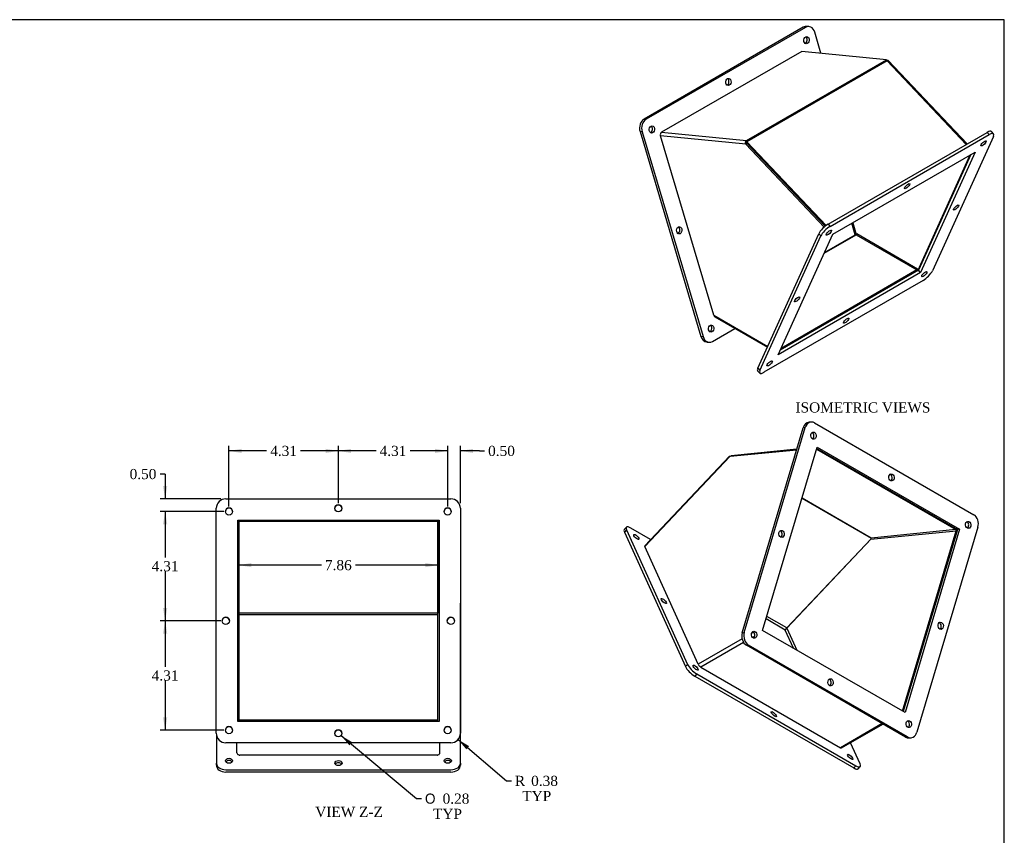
# Model space of a CAD drawing. Header units: inches. Extents: x 0.2 to 77.9, y -0.5 to 51.8.
# Tile 3 of 3: x 39.1 to 77.9, y 19.6 to 51.8. Entities that reach past the tile are written whole.
import ezdxf
from ezdxf.enums import TextEntityAlignment as Align

# ---------------------------------------------------------------- set-up
doc = ezdxf.new("R2010")
doc.units = ezdxf.units.IN
doc.header["$MEASUREMENT"] = 0
for name, color, linetype in [('COM43353', 7, 'Continuous'), ('COM52998', 7, 'Continuous'), ('Default', 7, 'Continuous')]:
    doc.layers.add(name, color=color, linetype=linetype)
doc.styles.add('SEACAD_Solid_Edge_ANSI1_Symbols', font='txt')
doc.styles.add('SEACAD_Times_New_Roman', font='times.ttf')
doc.dimstyles.new('HAMMOND_(STH_-_66x44)', dxfattribs={"dimtxt": 0.4, "dimasz": 0.5, "dimexe": 0.2, "dimexo": 0.2, "dimgap": 0.1, "dimtad": 0, "dimtih": 1, "dimtoh": 1, "dimzin": 0, "dimdsep": 46, "dimtxsty": 'SEACAD_Times_New_Roman', "dimblk1": '_SE_FILLED', "dimblk2": '_SE_FILLED', "dimsah": 1, "dimcen": 0.2, "dimadec": 0, "dimazin": 0, "dimtfac": 0.8, "dimtofl": 0, "dimtmove": 0, "dimatfit": 3, "dimfxl": 1, "dimtolj": 1, "dimtzin": 0, "dimarcsym": 0})

# ---------------------------------------------------------------- blocks, each defined once
blk = doc.blocks.new('SE7')
at = {"layer": 'COM43353', "color": 7, "linetype": 'Continuous'}
for p, q in [((69.962, 51.458), (63.686, 47.835)), ((70.044, 51.45), (63.768, 47.827)), ((70.044, 51.45), (69.962, 51.458)), ((70.182, 51.482), (70.1, 51.49)), ((70.658, 50.428), (70.41, 51.261)), ((63.686, 47.835), (63.768, 47.827)), ((63.523, 47.34), (65.927, 39.259)), ((63.604, 47.332), (63.523, 47.34)), ((63.604, 47.332), (66.008, 39.25)), ((70.938, 43.685), (77.213, 47.308)), ((71.019, 43.599), (77.295, 47.222)), ((77.459, 47.151), (75.055, 41.845)), ((77.295, 47.222), (77.213, 47.308)), ((77.466, 47.255), (77.384, 47.342)), ((71.122, 43.286), (76.736, 46.527)), ((76.572, 46.432), (74.504, 41.867)), ((76.736, 46.527), (74.585, 41.78)), ((70.938, 43.685), (71.019, 43.599)), ((72.01, 43.27), (71.876, 43.721)), ((68.167, 38.002), (70.571, 43.307)), ((68.249, 37.915), (70.653, 43.221)), ((68.972, 38.539), (71.122, 43.286)), ((70.653, 43.221), (70.571, 43.307)), ((70.798, 42.57), (72.01, 43.27)), ((72.01, 43.27), (72.038, 43.267)), ((74.585, 41.78), (68.972, 38.539)), ((74.504, 41.867), (69.053, 38.72)), ((74.585, 41.78), (74.504, 41.867)), ((74.688, 41.468), (68.412, 37.844)), ((66.474, 40.032), (66.478, 40.021)), ((66.478, 40.021), (66.486, 40.025)), ((65.927, 39.259), (66.008, 39.25)), ((66.375, 39.062), (67.265, 39.576)), ((66.155, 39.038), (66.237, 39.03)), ((68.16, 37.897), (68.242, 37.811)), ((68.167, 38.002), (68.249, 37.915))]:
    blk.add_line(p, q, dxfattribs=at)
for centre, major_axis, ratio, start_param, end_param in [((70.064, 51.116), (-0.037, -0.373), 0.754472, 3.141593, 3.637238), ((70.145, 51.108), (-0.037, -0.373), 0.754472, 2.066442, 3.637238), ((70.009, 50.952), (-0.014, -0.14), 0.754472, 0.39735, 2.744243), ((66.926, 49.305), (-0.014, -0.14), 0.754472, 0.39735, 2.744243), ((63.788, 47.493), (-0.037, -0.373), 0.754472, 3.637238, 5.208034), ((63.87, 47.485), (0.037, 0.373), 0.754472, 0.495645, 2.066442), ((63.91, 47.43), (-0.014, -0.14), 0.754472, 0.39735, 2.744243), ((77.112, 47.084), (-0.272, -0.258), 0.312151, 3.141593, 4.059207), ((77.193, 46.998), (-0.272, -0.258), 0.312151, 2.488411, 4.059207), ((64.99, 43.452), (-0.014, -0.14), 0.754472, 0.39735, 2.744243), ((70.836, 43.461), (-0.272, -0.258), 0.312151, 4.059207, 5.630003), ((70.918, 43.374), (0.272, 0.258), 0.312151, 0.917614, 2.488411), ((74.789, 41.692), (-0.272, -0.258), 0.312151, 0.917614, 2.488411), ((66.246, 39.576), (-0.014, -0.14), 0.754472, 0.39735, 2.744243), ((66.192, 39.412), (0.037, 0.373), 0.754472, 2.066442, 3.141593), ((66.274, 39.404), (0.037, 0.373), 0.754472, 2.066442, 3.637238), ((68.432, 38.155), (0.272, 0.258), 0.312151, 2.488411, 3.141593), ((68.514, 38.069), (0.272, 0.258), 0.312151, 2.488411, 4.059207)]:
    blk.add_ellipse(centre, major_axis=major_axis, ratio=ratio, start_param=start_param, end_param=end_param, dxfattribs=at)
for centre, major_axis, ratio in [((70.091, 50.943), (-0.014, -0.14), 0.754472), ((67.007, 49.297), (-0.014, -0.14), 0.754472), ((63.992, 47.422), (-0.014, -0.14), 0.754472), ((77.071, 46.872), (0.102, 0.097), 0.312151), ((74.056, 45.186), (0.102, 0.097), 0.312151), ((75.991, 44.345), (0.102, 0.097), 0.312151), ((65.072, 43.444), (-0.014, -0.14), 0.754472), ((70.972, 43.351), (0.102, 0.097), 0.312151), ((74.735, 41.715), (0.102, 0.097), 0.312151), ((69.716, 40.721), (0.102, 0.097), 0.312151), ((71.652, 39.88), (0.102, 0.097), 0.312151), ((66.328, 39.568), (-0.014, -0.14), 0.754472), ((68.636, 38.194), (0.102, 0.097), 0.312151)]:
    blk.add_ellipse(centre, major_axis=major_axis, ratio=ratio, dxfattribs=at)
at = {"layer": 'COM52998', "color": 7, "linetype": 'Continuous'}
for p, q in [((69.901, 50.502), (64.372, 47.31)), ((73.245, 50.173), (69.901, 50.502)), ((67.717, 46.981), (73.245, 50.173)), ((73.265, 50.133), (67.736, 46.941)), ((73.245, 50.173), (73.258, 50.13)), ((73.278, 50.141), (73.254, 50.143)), ((76.39, 46.832), (73.265, 50.133)), ((76.428, 46.854), (73.311, 50.145)), ((66.429, 40.095), (64.325, 47.168)), ((67.695, 46.836), (64.325, 47.168)), ((64.372, 47.31), (67.717, 46.981)), ((67.731, 46.931), (67.717, 46.981)), ((67.722, 46.889), (67.669, 46.904)), ((67.746, 46.865), (67.695, 46.836)), ((67.695, 46.836), (70.785, 43.573)), ((67.736, 46.941), (67.716, 46.898)), ((67.716, 46.898), (70.83, 43.61)), ((67.722, 46.889), (67.746, 46.865)), ((67.736, 46.941), (70.864, 43.637)), ((67.746, 46.865), (70.829, 43.609)), ((74.475, 41.85), (76.544, 46.416)), ((71.913, 43.742), (72.051, 43.277)), ((70.786, 42.544), (72.041, 43.269)), ((72.041, 43.269), (74.444, 41.882)), ((72.067, 43.313), (74.47, 41.926)), ((74.444, 41.882), (69.084, 38.787)), ((74.47, 41.926), (74.47, 41.847)), ((66.429, 40.095), (68.558, 38.865)), ((66.474, 40.032), (68.545, 38.836))]:
    blk.add_line(p, q, dxfattribs=at)
for centre, radius, start, end in [((67.779, 46.889), 0.111, 124.3529, 172.5742), ((67.84, 46.931), 0.173, 189.0426, 213.2523)]:
    blk.add_arc(centre, radius, start, end, dxfattribs=at)
for centre, major_axis, ratio, start_param, end_param in [((64.402, 47.212), (-0.011, -0.107), 0.754472, 3.637238, 5.208034), ((72.041, 43.298), (-0.018, -0.0312), 0.57735, 0.785398, 2.356194), ((74.444, 41.911), (0.018, 0.0312), 0.57735, 3.926991, 5.497787), ((74.476, 41.893), (-0.0788, -0.0788), 0.317537, 1.485084, 1.650954), ((66.506, 40.139), (0, 0.115), 0.717439, 1.962917, 2.748315)]:
    blk.add_ellipse(centre, major_axis=major_axis, ratio=ratio, start_param=start_param, end_param=end_param, dxfattribs=at)
blk.add_open_spline([(73.312, 50.145), (73.309, 50.149), (73.303, 50.149), (73.287, 50.146), (73.276, 50.141), (73.265, 50.133)], degree=3, knots=[0, 0, 0, 0, 0.5, 0.5, 1, 1, 1, 1], dxfattribs=at)
blk = doc.blocks.new('SE8')
at = {"layer": 'COM43353', "color": 7, "linetype": 'Continuous'}
for p, q in [((70.268, 35.882), (70.187, 35.874)), ((70.407, 35.85), (76.682, 32.227)), ((67.554, 27.572), (69.958, 35.653)), ((67.636, 27.58), (70.04, 35.661)), ((70.04, 35.661), (69.958, 35.653)), ((68.359, 27.662), (70.509, 34.891)), ((70.495, 34.844), (76.041, 31.642)), ((70.509, 34.891), (76.123, 31.65)), ((62.985, 31.734), (62.903, 31.647)), ((62.992, 31.629), (62.91, 31.543)), ((62.91, 31.543), (65.314, 26.237)), ((62.992, 31.629), (65.396, 26.323)), ((63.941, 31.246), (63.155, 31.7)), ((76.041, 31.642), (73.905, 24.46)), ((76.123, 31.65), (73.973, 24.421)), ((76.846, 31.732), (74.442, 23.65)), ((76.123, 31.65), (76.041, 31.642)), ((69.247, 27.678), (68.493, 28.113)), ((67.554, 27.572), (67.636, 27.58)), ((73.973, 24.421), (68.359, 27.662)), ((69.247, 27.678), (69.313, 27.748)), ((69.571, 26.962), (69.247, 27.678)), ((69.32, 27.769), (69.319, 27.769)), ((67.8, 27.085), (67.718, 27.077)), ((73.994, 23.454), (67.718, 27.077)), ((74.075, 23.462), (67.8, 27.085)), ((65.314, 26.237), (65.396, 26.323)), ((65.862, 26.266), (65.865, 26.259)), ((65.865, 26.259), (65.875, 26.253)), ((65.762, 25.946), (65.681, 25.86)), ((65.681, 25.86), (71.956, 22.236)), ((65.762, 25.946), (72.038, 22.323)), ((73.994, 23.454), (74.075, 23.462)), ((74.132, 23.422), (74.214, 23.43)), ((71.467, 23.024), (71.479, 23.018)), ((71.479, 23.018), (71.475, 23.027)), ((72.202, 22.394), (71.823, 23.228)), ((71.956, 22.236), (72.038, 22.323)), ((72.127, 22.203), (72.209, 22.289))]:
    blk.add_line(p, q, dxfattribs=at)
for centre, major_axis, ratio, start_param, end_param in [((70.224, 35.5), (0.037, -0.373), 0.754472, 3.141593, 4.216744), ((70.305, 35.508), (0.037, -0.373), 0.754472, 2.645947, 4.216744), ((70.278, 35.335), (0.014, -0.14), 0.754472, 0.39735, 2.744243), ((73.361, 33.689), (0.014, -0.14), 0.754472, 0.39735, 2.744243), ((76.581, 31.885), (0.037, -0.373), 0.754472, 1.075151, 2.645947), ((76.377, 31.814), (0.014, -0.14), 0.754472, 0.39735, 2.744243), ((63.175, 31.389), (0.272, -0.258), 0.312151, 3.141593, 3.794775), ((63.257, 31.476), (0.272, -0.258), 0.312151, 2.223978, 3.794775), ((69.022, 31.46), (0.014, -0.14), 0.754472, 0.39735, 2.744243), ((75.297, 27.836), (0.014, -0.14), 0.754472, 0.39735, 2.744243), ((67.82, 27.419), (0.037, -0.373), 0.754472, 4.216744, 5.78754), ((67.901, 27.427), (-0.037, 0.373), 0.754472, 1.075151, 2.645947), ((67.942, 27.482), (0.014, -0.14), 0.754472, 0.39735, 2.744243), ((65.579, 26.084), (0.272, -0.258), 0.312151, 3.794775, 5.365571), ((65.661, 26.17), (-0.272, 0.258), 0.312151, 0.653182, 2.223978), ((70.957, 25.607), (0.014, -0.14), 0.754472, 0.39735, 2.744243), ((74.041, 23.96), (0.014, -0.14), 0.754472, 0.39735, 2.744243), ((74.095, 23.796), (-0.037, 0.373), 0.754472, 2.645947, 3.141593), ((74.177, 23.804), (-0.037, 0.373), 0.754472, 2.645947, 4.216744), ((71.855, 22.461), (-0.272, 0.258), 0.312151, 2.223978, 3.141593), ((71.936, 22.547), (-0.272, 0.258), 0.312151, 2.223978, 3.794775)]:
    blk.add_ellipse(centre, major_axis=major_axis, ratio=ratio, start_param=start_param, end_param=end_param, dxfattribs=at)
for centre, major_axis, ratio in [((70.36, 35.343), (0.014, -0.14), 0.754472), ((73.443, 33.697), (0.014, -0.14), 0.754472), ((76.459, 31.822), (0.014, -0.14), 0.754472), ((63.379, 31.35), (-0.102, 0.097), 0.312151), ((69.103, 31.468), (0.014, -0.14), 0.754472), ((64.459, 28.823), (-0.102, 0.097), 0.312151), ((75.379, 27.844), (0.014, -0.14), 0.754472), ((68.023, 27.49), (0.014, -0.14), 0.754472), ((65.715, 26.194), (-0.102, 0.097), 0.312151), ((71.039, 25.615), (0.014, -0.14), 0.754472), ((68.799, 24.358), (-0.102, 0.097), 0.312151), ((74.122, 23.968), (0.014, -0.14), 0.754472), ((71.814, 22.673), (-0.102, 0.097), 0.312151)]:
    blk.add_ellipse(centre, major_axis=major_axis, ratio=ratio, dxfattribs=at)
at = {"layer": 'COM52998', "color": 7, "linetype": 'Continuous'}
for p, q in [((67.083, 34.532), (69.702, 34.79)), ((67.123, 34.565), (67.114, 34.535)), ((67.123, 34.565), (69.71, 34.82)), ((70.484, 34.808), (75.977, 31.637)), ((67.057, 34.537), (63.711, 31.003)), ((67.083, 34.532), (63.713, 30.973)), ((69.909, 32.874), (72.642, 31.296)), ((72.633, 31.307), (69.911, 32.879)), ((72.622, 31.257), (75.993, 31.589)), ((75.977, 31.637), (72.633, 31.307)), ((73.877, 24.476), (75.993, 31.589)), ((72.646, 31.284), (69.308, 27.758)), ((72.622, 31.257), (69.309, 27.757)), ((72.647, 31.281), (72.622, 31.257)), ((65.817, 26.329), (63.713, 30.973)), ((69.308, 27.758), (68.522, 28.211)), ((68.003, 27.591), (67.924, 27.545)), ((69.309, 27.757), (69.704, 26.885)), ((67.548, 27.329), (65.817, 26.329)), ((67.607, 27.186), (65.925, 26.215)), ((68.045, 27.439), (67.955, 27.387)), ((65.897, 26.234), (65.899, 26.235)), ((65.925, 26.215), (71.429, 23.037)), ((73.857, 24.498), (73.848, 24.493)), ((73.857, 24.498), (73.857, 24.488)), ((73.072, 23.986), (71.429, 23.037)), ((71.473, 23.026), (73.104, 23.968)), ((71.452, 23.028), (71.452, 23.026)), ((71.454, 23.027), (71.452, 23.026))]:
    blk.add_line(p, q, dxfattribs=at)
blk.add_arc((72.611, 31.279), 0.0358, 4.2961, 52.9163, dxfattribs=at)
for centre, major_axis, ratio, start_param, end_param in [((75.967, 31.604), (0.0035, -0.0358), 0.754472, 1.075151, 2.645947), ((63.789, 30.928), (0.0784, -0.0743), 0.312151, 3.141593, 3.794775), ((65.893, 26.285), (0.0788, -0.0788), 0.317537, 3.842032, 5.072991), ((65.925, 26.303), (0.054, -0.0935), 0.57735, 5.15795, 5.497787), ((73.831, 24.512), (-0.018, 0.0312), 0.57735, 3.573959, 3.926991), ((71.429, 23.125), (0.054, -0.0935), 0.57735, 5.497787, 5.837624), ((71.397, 23.107), (-0.0788, 0.0788), 0.317537, 2.611072, 3.056634)]:
    blk.add_ellipse(centre, major_axis=major_axis, ratio=ratio, start_param=start_param, end_param=end_param, dxfattribs=at)
for points, knots in [([(67.057, 34.537), (67.059, 34.54), (67.065, 34.541), (67.078, 34.538), (67.084, 34.536), (67.09, 34.533)], [0, 0, 0, 0, 0.5, 0.5, 0.7912553, 0.7912553, 0.7912553, 0.7912553]), ([(67.057, 34.537), (67.058, 34.538), (67.061, 34.538), (67.07, 34.536), (67.076, 34.535), (67.083, 34.532)], [0, 0, 0, 0, 0.5, 0.5, 1, 1, 1, 1])]:
    blk.add_open_spline(points, degree=3, knots=knots, dxfattribs=at)
blk = doc.blocks.new('SE9')
at = {"layer": 'COM43353', "color": 7, "linetype": 'Continuous'}
for p, q in [((47.19, 32.853), (56.065, 32.853)), ((46.815, 23.603), (46.815, 32.478)), ((56.44, 32.478), (56.44, 23.603)), ((47.658, 32.01), (55.597, 32.01)), ((47.658, 24.071), (47.658, 32.01)), ((47.658, 32.01), (55.597, 32.01)), ((55.597, 32.01), (55.597, 24.071)), ((55.557, 28.964), (55.556, 28.964)), ((55.557, 28.368), (55.556, 28.368)), ((56.443, 22.431), (56.443, 28.699)), ((55.557, 28.28), (47.701, 28.28)), ((55.597, 24.071), (47.658, 24.071)), ((46.815, 23.603), (46.815, 23.603)), ((46.818, 23.555), (46.818, 22.431)), ((56.44, 23.603), (56.44, 23.603)), ((56.065, 23.228), (47.19, 23.228)), ((56.065, 23.228), (47.19, 23.228)), ((47.661, 22.77), (47.661, 22.761)), ((47.661, 22.761), (47.675, 22.761)), ((55.584, 22.761), (55.6, 22.761)), ((55.6, 22.761), (55.6, 22.773)), ((46.818, 22.342), (46.818, 22.431)), ((47.193, 22.166), (56.068, 22.166)), ((56.443, 22.431), (56.443, 22.342)), ((47.193, 22.078), (56.068, 22.078))]:
    blk.add_line(p, q, dxfattribs=at)
for centre in [(51.628, 32.478), (47.315, 32.353), (55.94, 32.353), (47.19, 28.04), (56.065, 28.04), (47.315, 23.728), (51.628, 23.603), (55.94, 23.728)]:
    blk.add_circle(centre, 0.14, dxfattribs=at)
for centre, radius, start, end in [((47.19, 32.478), 0.375, 90, 180), ((51.628, 32.478), 0.14, 0, 180), ((56.065, 32.478), 0.375, 0, 90), ((47.315, 32.353), 0.14, 0, 180), ((55.94, 32.353), 0.14, 0, 180), ((47.19, 28.04), 0.14, 0, 180), ((56.065, 28.04), 0.14, 0, 180), ((47.315, 23.728), 0.14, 0, 180), ((51.628, 23.603), 0.14, 0, 180), ((55.94, 23.728), 0.14, 0, 180), ((47.19, 23.603), 0.375, 180, 270), ((47.19, 23.603), 0.375, 180, 270), ((56.065, 23.603), 0.375, 270, 0), ((56.065, 23.603), 0.375, 270, 360)]:
    blk.add_arc(centre, radius, start, end, dxfattribs=at)
for centre, major_axis, start_param, end_param in [((56.068, 28.699), (0.375, 0), 0, 0.126576), ((47.318, 22.431), (0.14, 0), 0.462232, 2.67936), ((55.943, 22.431), (0.14, 0), 0.462232, 2.67936), ((47.193, 22.431), (-0.375, 0), 0, 1.570796), ((47.193, 22.342), (0.375, 0), 3.141593, 4.712389), ((51.631, 22.342), (0.141, 0), 0.462232, 2.67936), ((56.068, 22.431), (-0.375, 0), 1.570796, 3.141593), ((56.068, 22.342), (0.375, 0), 4.712389, 6.283185)]:
    blk.add_ellipse(centre, major_axis=major_axis, ratio=0.706227, start_param=start_param, end_param=end_param, dxfattribs=at)
for centre, major_axis in [((47.318, 22.519), (-0.14, 0)), ((51.631, 22.431), (-0.141, 0)), ((55.943, 22.519), (-0.141, 0))]:
    blk.add_ellipse(centre, major_axis=major_axis, ratio=0.706227, dxfattribs=at)
at = {"layer": 'COM52998', "color": 7, "linetype": 'Continuous'}
for p, q in [((47.683, 31.97), (47.658, 31.982)), ((47.701, 31.97), (47.658, 31.97)), ((47.701, 31.97), (47.701, 24.071)), ((47.708, 31.957), (47.701, 31.968)), ((47.702, 32.01), (47.702, 31.97)), ((47.702, 31.97), (55.521, 31.97)), ((47.702, 31.968), (47.702, 31.97)), ((55.521, 31.968), (47.702, 31.968)), ((47.737, 31.965), (47.737, 31.968)), ((47.737, 31.965), (55.534, 31.965)), ((55.551, 31.953), (55.557, 31.932)), ((55.556, 31.965), (55.556, 28.34)), ((55.557, 24.071), (55.557, 31.934)), ((55.556, 28.34), (47.737, 28.34)), ((55.521, 24.116), (47.737, 24.116)), ((47.629, 22.829), (47.629, 23.228)), ((55.629, 22.829), (55.629, 23.228)), ((47.701, 22.751), (47.701, 22.752)), ((55.521, 22.746), (47.737, 22.746)), ((55.557, 22.752), (55.557, 22.751))]:
    blk.add_line(p, q, dxfattribs=at)
for centre, radius, start, end in [((47.73, 31.891), 0.125, 107.4595, 125.1767), ((47.733, 31.924), 0.041, 83.4416, 126.8052), ((55.521, 31.934), 0.036, 0, 90), ((55.521, 31.932), 0.036, 35.6025, 89.9968)]:
    blk.add_arc(centre, radius, start, end, dxfattribs=at)
for centre, major_axis, ratio, start_param, end_param in [((47.737, 28.315), (-0.036, 0), 0.706227, 4.712389, 6.283185), ((47.737, 24.166), (0, 0.117), 0.923723, 2.321101, 2.526078), ((47.737, 24.149), (0.036, 0), 0.92356, 3.141593, 4.712389), ((55.521, 24.149), (0.036, 0), 0.92356, 4.712389, 6.283185), ((55.521, 24.166), (0, -0.117), 0.923723, 0.615514, 0.780597), ((47.737, 22.829), (0.108, 0), 0.764544, 3.141593, 4.372552), ((47.737, 22.846), (-0.108, 0), 0.92356, 1.230959, 1.570796), ((55.521, 22.846), (-0.108, 0), 0.92356, 1.570796, 1.910633), ((55.521, 22.829), (0.108, 0), 0.764544, 5.052226, 6.283185)]:
    blk.add_ellipse(centre, major_axis=major_axis, ratio=ratio, start_param=start_param, end_param=end_param, dxfattribs=at)
blk = doc.blocks.new('DMBLK3759')
at = {"layer": 'Default', "linetype": 'Continuous', "transparency": 16777216}
for points in [[(48.201, 30.155), (48.201, 30.322), (47.701, 30.238)], [(55.057, 30.155), (55.557, 30.238), (55.057, 30.322)]]:
    blk.add_hatch(color=7, dxfattribs=at).paths.add_polyline_path(points)
at = {"layer": 'Default', "color": 7, "linetype": 'Continuous', "transparency": 16777216}
for p, q in [((50.959, 30.238), (47.701, 30.238)), ((55.557, 30.238), (52.3, 30.238))]:
    blk.add_line(p, q, dxfattribs=at)
at = {"layer": 'Default', "color": 7, "linetype": 'Continuous', "transparency": 16777216, "style": 'SEACAD_Times_New_Roman'}
blk.add_text('7.86', height=0.4, dxfattribs=at).set_placement((51.099, 30.438), align=Align.TOP_LEFT)
blk = doc.blocks.new('_SE_FILLED')
at = {"color": 0}
blk.add_line((0, 0), (-1, 0), dxfattribs=at)
blk.add_solid([(0, 0), (-1, -0.1665), (-1, 0.1665), (0, 0)], dxfattribs=at)
blk = doc.blocks.new('DMBLK3763')
at = {"layer": 'Default', "linetype": 'Continuous', "transparency": 16777216}
for points in [[(55.44, 34.826), (55.44, 34.659), (55.94, 34.743)], [(56.94, 34.826), (56.44, 34.743), (56.94, 34.659)]]:
    blk.add_hatch(color=7, dxfattribs=at).paths.add_polyline_path(points)
at = {"layer": 'Default', "color": 7, "linetype": 'Continuous', "transparency": 16777216}
for p, q in [((55.94, 32.553), (55.94, 34.943)), ((56.44, 32.678), (56.44, 34.943)), ((55.94, 34.743), (54.94, 34.743)), ((57.193, 34.743), (56.44, 34.743)), ((57.193, 34.743), (57.393, 34.743))]:
    blk.add_line(p, q, dxfattribs=at)
at = {"layer": 'Default', "color": 7, "linetype": 'Continuous', "transparency": 16777216, "style": 'SEACAD_Times_New_Roman'}
blk.add_text('0.50', height=0.4, dxfattribs=at).set_placement((57.533, 34.943), align=Align.TOP_LEFT)
blk = doc.blocks.new('DMBLK3764')
at = {"layer": 'Default', "linetype": 'Continuous', "transparency": 16777216}
for points in [[(52.128, 34.826), (51.628, 34.743), (52.128, 34.659)], [(55.44, 34.826), (55.44, 34.659), (55.94, 34.743)]]:
    blk.add_hatch(color=7, dxfattribs=at).paths.add_polyline_path(points)
at = {"layer": 'Default', "color": 7, "linetype": 'Continuous', "transparency": 16777216}
for p, q in [((51.628, 32.678), (51.628, 34.943)), ((55.94, 32.553), (55.94, 34.943)), ((53.113, 34.743), (51.628, 34.743)), ((55.94, 34.743), (54.455, 34.743))]:
    blk.add_line(p, q, dxfattribs=at)
at = {"layer": 'Default', "color": 7, "linetype": 'Continuous', "transparency": 16777216, "style": 'SEACAD_Times_New_Roman'}
blk.add_text('4.31', height=0.4, dxfattribs=at).set_placement((53.253, 34.943), align=Align.TOP_LEFT)
blk = doc.blocks.new('DMBLK3765')
at = {"layer": 'Default', "linetype": 'Continuous', "transparency": 16777216}
for points in [[(47.815, 34.826), (47.315, 34.743), (47.815, 34.659)], [(51.128, 34.826), (51.128, 34.659), (51.628, 34.743)]]:
    blk.add_hatch(color=7, dxfattribs=at).paths.add_polyline_path(points)
at = {"layer": 'Default', "color": 7, "linetype": 'Continuous', "transparency": 16777216}
for p, q in [((47.315, 32.553), (47.315, 34.943)), ((51.628, 32.678), (51.628, 34.943)), ((48.801, 34.743), (47.315, 34.743)), ((51.628, 34.743), (50.142, 34.743))]:
    blk.add_line(p, q, dxfattribs=at)
at = {"layer": 'Default', "color": 7, "linetype": 'Continuous', "transparency": 16777216, "style": 'SEACAD_Times_New_Roman'}
blk.add_text('4.31', height=0.4, dxfattribs=at).set_placement((48.941, 34.943), align=Align.TOP_LEFT)
blk = doc.blocks.new('DMBLK3766')
at = {"layer": 'Default', "linetype": 'Continuous', "transparency": 16777216}
for points in [[(44.715, 33.353), (44.798, 32.853), (44.882, 33.353)], [(44.715, 31.853), (44.882, 31.853), (44.798, 32.353)]]:
    blk.add_hatch(color=7, dxfattribs=at).paths.add_polyline_path(points)
at = {"layer": 'Default', "color": 7, "linetype": 'Continuous', "transparency": 16777216}
for p, q in [((44.798, 33.83), (44.598, 33.83)), ((44.798, 33.83), (44.798, 32.853)), ((46.99, 32.853), (44.598, 32.853)), ((47.115, 32.353), (44.598, 32.353)), ((44.798, 32.353), (44.798, 31.353))]:
    blk.add_line(p, q, dxfattribs=at)
at = {"layer": 'Default', "color": 7, "linetype": 'Continuous', "transparency": 16777216, "style": 'SEACAD_Times_New_Roman'}
blk.add_text('0.50', height=0.4, dxfattribs=at).set_placement((43.397, 34.03), align=Align.TOP_LEFT)
blk = doc.blocks.new('DMBLK3767')
at = {"layer": 'Default', "linetype": 'Continuous', "transparency": 16777216}
for points in [[(44.715, 31.853), (44.882, 31.853), (44.798, 32.353)], [(44.715, 28.54), (44.798, 28.04), (44.882, 28.54)]]:
    blk.add_hatch(color=7, dxfattribs=at).paths.add_polyline_path(points)
at = {"layer": 'Default', "color": 7, "linetype": 'Continuous', "transparency": 16777216}
for p, q in [((47.115, 32.353), (44.598, 32.353)), ((44.798, 32.353), (44.798, 30.537)), ((44.798, 29.997), (44.798, 28.04)), ((46.99, 28.04), (44.598, 28.04))]:
    blk.add_line(p, q, dxfattribs=at)
at = {"layer": 'Default', "color": 7, "linetype": 'Continuous', "transparency": 16777216, "style": 'SEACAD_Times_New_Roman'}
blk.add_text('4.31', height=0.4, dxfattribs=at).set_placement((44.268, 30.397), align=Align.TOP_LEFT)
blk = doc.blocks.new('DMBLK3768')
at = {"layer": 'Default', "linetype": 'Continuous', "transparency": 16777216}
for points in [[(44.715, 27.54), (44.882, 27.54), (44.798, 28.04)], [(44.715, 24.228), (44.798, 23.728), (44.882, 24.228)]]:
    blk.add_hatch(color=7, dxfattribs=at).paths.add_polyline_path(points)
at = {"layer": 'Default', "color": 7, "linetype": 'Continuous', "transparency": 16777216}
for p, q in [((46.99, 28.04), (44.598, 28.04)), ((44.798, 28.04), (44.798, 26.224)), ((44.798, 25.684), (44.798, 23.728)), ((47.115, 23.728), (44.598, 23.728))]:
    blk.add_line(p, q, dxfattribs=at)
at = {"layer": 'Default', "color": 7, "linetype": 'Continuous', "transparency": 16777216, "style": 'SEACAD_Times_New_Roman'}
blk.add_text('4.31', height=0.4, dxfattribs=at).set_placement((44.268, 26.084), align=Align.TOP_LEFT)
blk = doc.blocks.new('DMBLK3769')
at = {"layer": 'Default', "linetype": 'Continuous', "transparency": 16777216}
blk.add_hatch(color=7, dxfattribs=at).paths.add_polyline_path([(56.784, 23.096), (56.35, 23.359), (56.675, 22.97)])
at = {"layer": 'Default', "color": 7, "linetype": 'Continuous', "transparency": 16777216}
for p, q in [((56.35, 23.359), (58.252, 21.727)), ((58.252, 21.727), (58.452, 21.727))]:
    blk.add_line(p, q, dxfattribs=at)
at = {"layer": 'Default', "color": 7, "linetype": 'Continuous', "transparency": 16777216, "style": 'SEACAD_Times_New_Roman'}
for s, p in [('R', (58.592, 21.927)), ('0.38', (59.23, 21.927)), ('TYP', (58.882, 21.327))]:
    blk.add_text(s, height=0.4, dxfattribs=at).set_placement(p, align=Align.TOP_LEFT)
blk = doc.blocks.new('DMBLK3770')
at = {"layer": 'Default', "linetype": 'Continuous', "transparency": 16777216}
blk.add_hatch(color=7, dxfattribs=at).paths.add_polyline_path([(52.172, 23.255), (51.736, 23.513), (52.065, 23.128)])
at = {"layer": 'Default', "color": 7, "linetype": 'Continuous', "transparency": 16777216}
for p, q in [((51.736, 23.513), (54.703, 21.027)), ((54.703, 21.027), (54.903, 21.027))]:
    blk.add_line(p, q, dxfattribs=at)
for s, style, p in [('O', 'SEACAD_Solid_Edge_ANSI1_Symbols', (55.043, 21.227)), ('0.28', 'SEACAD_Times_New_Roman', (55.739, 21.227)), ('TYP', 'SEACAD_Times_New_Roman', (55.362, 20.627))]:
    blk.add_text(s, height=0.4, dxfattribs=dict(at, style=style)).set_placement(p, align=Align.TOP_LEFT)
blk = doc.blocks.new('BORDER')
at = {"layer": 'Default', "color": 7, "linetype": 'Continuous'}
for p, q in [((0, 27.86), (-41.86, 27.86)), ((0, 0), (0, 27.86))]:
    blk.add_line(p, q, dxfattribs=at)

msp = doc.modelspace()

# ---------------------------------------------------------------- block references
at = {"layer": 'Default', "color": 7, "xscale": 1.855, "yscale": 1.855, "zscale": 1.855}
msp.add_blockref('BORDER', (77.888, 0.072), dxfattribs=at)
at = {"layer": 'Default'}
for name in ['SE7', 'SE8', 'SE9']:
    msp.add_blockref(name, (0, 0), dxfattribs=at)

# ---------------------------------------------------------------- texts
at = {"layer": 'Default', "color": 7, "linetype": 'Continuous', "style": 'SEACAD_Times_New_Roman'}
for s, p in [('ISOMETRIC VIEWS', (69.654, 36.657)), ('VIEW Z-Z', (50.717, 20.704))]:
    msp.add_text(s, height=0.4, dxfattribs=at).set_placement(p, align=Align.TOP_LEFT)

# ---------------------------------------------------------------- dimensions: what is measured, and where the dimension line sits
at = {"layer": 'Default', "color": 7, "linetype": 'Continuous'}
for base, p1, p2, picture, middle in [((47.315, 34.743), (51.628, 32.478), (47.315, 32.353), 'DMBLK3765', (49.472, 34.743)), ((51.628, 34.743), (55.94, 32.353), (51.628, 32.478), 'DMBLK3764', (53.784, 34.743)), ((47.701, 30.238), (55.557, 31.934), (47.701, 31.97), 'DMBLK3759', (51.629, 30.238))]:
    dim = msp.add_linear_dim(base=base, p1=p1, p2=p2, text='\\A1;<>', dimstyle='HAMMOND_(STH_-_66x44)', dxfattribs=at)
    dim.commit()
    dim.dimension.update_dxf_attribs({"geometry": picture, "text_midpoint": middle, "dimtype": 160})
dim = msp.add_linear_dim(base=(55.94, 34.743), p1=(56.44, 32.478), p2=(55.94, 32.353), text='\\A1;<>', dimstyle='HAMMOND_(STH_-_66x44)', override={"dimtmove": 1}, dxfattribs=at)
dim.commit()
dim.dimension.update_dxf_attribs({"geometry": 'DMBLK3763', "text_midpoint": (57.393, 34.743), "dimtype": 160})
dim = msp.add_linear_dim(base=(44.798, 32.353), p1=(47.19, 32.853), p2=(47.315, 32.353), angle=90, text='\\A1;<>', dimstyle='HAMMOND_(STH_-_66x44)', override={"dimtmove": 1}, dxfattribs=at)
dim.commit()
dim.dimension.update_dxf_attribs({"geometry": 'DMBLK3766', "text_midpoint": (44.598, 33.83), "dimtype": 160})
for base, p1, p2, picture, middle in [((44.798, 28.04), (47.315, 32.353), (47.19, 28.04), 'DMBLK3767', (44.798, 30.197)), ((44.798, 23.728), (47.19, 28.04), (47.315, 23.728), 'DMBLK3768', (44.798, 25.884))]:
    dim = msp.add_linear_dim(base=base, p1=p1, p2=p2, angle=90, text='\\A1;<>', dimstyle='HAMMOND_(STH_-_66x44)', dxfattribs=at)
    dim.commit()
    dim.dimension.update_dxf_attribs({"geometry": picture, "text_midpoint": middle, "dimtype": 160})
dim = msp.add_diameter_dim_2p(p1=(51.52, 23.693), p2=(51.736, 23.513), text='\\A1;<>\\PTYP', dimstyle='HAMMOND_(STH_-_66x44)', dxfattribs=at)
dim.commit()
dim.dimension.update_dxf_attribs({"geometry": 'DMBLK3770', "text_midpoint": (54.903, 21.027), "dimtype": 163})
dim = msp.add_radius_dim(center=(56.065, 23.603), mpoint=(56.35, 23.359), text='\\A1;<>\\PTYP', dimstyle='HAMMOND_(STH_-_66x44)', dxfattribs=at)
dim.commit()
dim.dimension.update_dxf_attribs({"geometry": 'DMBLK3769', "text_midpoint": (58.452, 21.727), "dimtype": 164})

doc.saveas('drawing.dxf')
